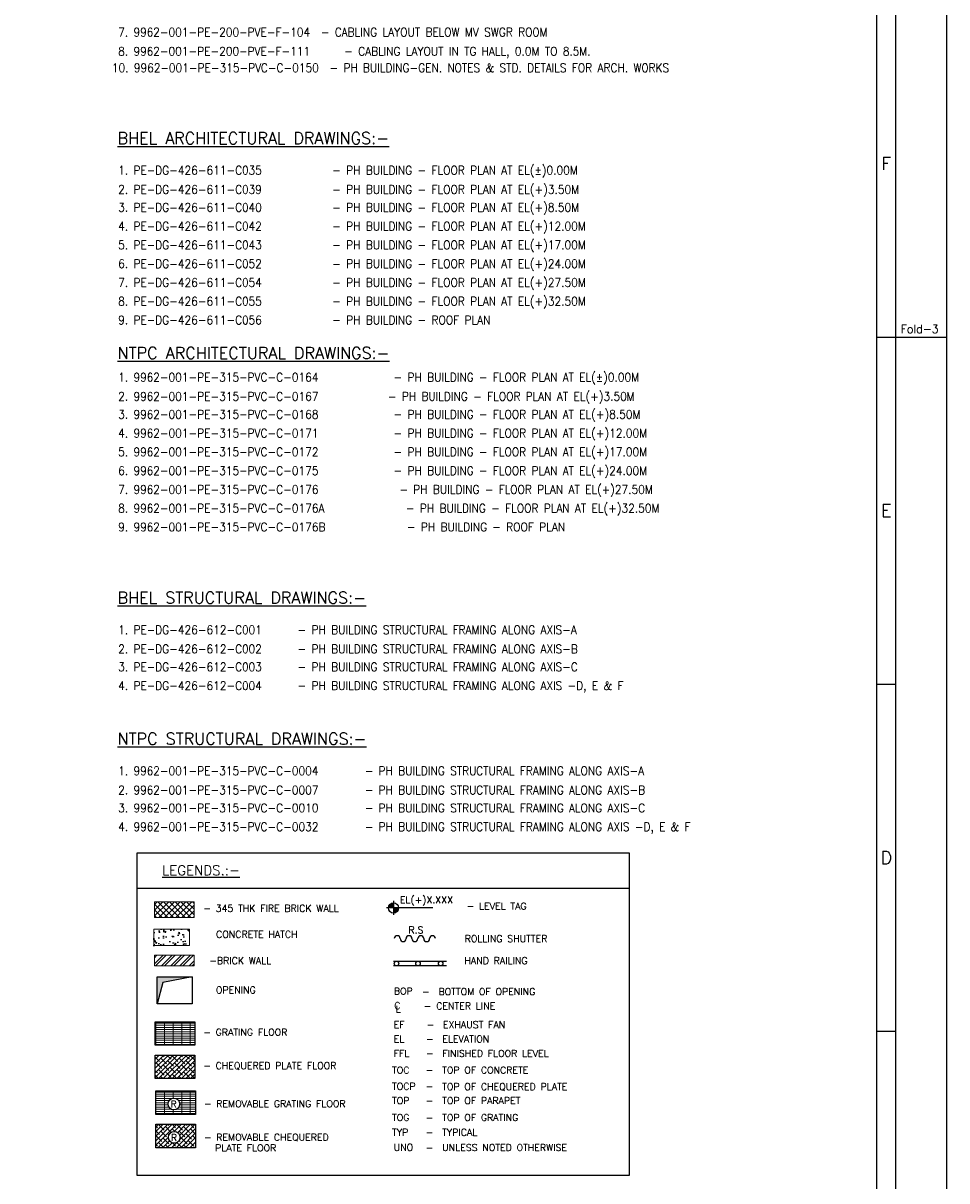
# Model space of a CAD drawing. Header units: inches. Extents: x 156890 to 366890, y 36423 to 221804.
# Tile 34 of 163: x 328476 to 366890, y 75613 to 123740. Entities that reach past the tile are written whole.
import ezdxf
from ezdxf.enums import TextEntityAlignment as Align

# ---------------------------------------------------------------- set-up
doc = ezdxf.new("R2010")
doc.units = ezdxf.units.IN
doc.header["$LTSCALE"] = 1800
doc.header["$MEASUREMENT"] = 0
for name, color, linetype in [('2', 1, 'Continuous'), ('CDIM', 1, 'Continuous'), ('DIM', 4, 'Continuous'), ('Format A1', 7, 'Continuous'), ('HATCH', 5, 'Continuous'), ('OILPIT', 3, 'Continuous'), ('TEXT', 3, 'Continuous'), ('WALL', 6, 'Continuous')]:
    doc.layers.add(name, color=color, linetype=linetype)
for name, color, linetype, lineweight in [('A-CHEQUERED PLATE HATCH', 252, 'Continuous', 9), ('A-DOOR TAG', 3, 'Continuous', 15), ('A-REMOVABLE GRATING', 252, 'Continuous', 9), ('CHAT', 11, 'Continuous', 13), ('CHATCH', 15, 'Continuous', 13), ('CNOTE', 3, 'Continuous', 15), ('CSYMBOLS', 3, 'Continuous', 25), ('OPENING EO', 2, 'Continuous', 18)]:
    doc.layers.add(name, color=color, linetype=linetype, lineweight=lineweight)
doc.styles.add('ROMANS', font='romans.shx')
doc.styles.add('ROMANT', font='romant')
doc.styles.add('SIMPLEX-25', font='simplex.shx')
pattern_1 = [(0, (361931.15, 2842.14), (0, 89.53609), []), (90, (361931.15, 2842.14), (-358.1444, 2e-14), [])]
pattern_2 = [(225, (361931.15, 2842.14), (94.96736, -94.96736), []), (315, (361931.15, 2842.14), (284.9021, -94.96736), [335.7603, -201.4562])]

# ---------------------------------------------------------------- blocks, each defined once
blk = doc.blocks.new('A$C43EE5CDB')
for p, q in [((117250, 13500), (117250, 82900)), ((117250, 42050), (117700, 42050)), ((117700, 42050), (118900, 42050)), ((117250, 33880), (117700, 33880)), ((118900, 29700), (118900, 29700)), ((117250, 25710), (117700, 25710))]:
    blk.add_line(p, q)
for points in [[(0, 0), (118900, 0), (118900, 84100), (0, 84100)], [(1200, 1200), (117700, 1200), (117700, 82900), (1200, 82900)]]:
    blk.add_lwpolyline(points, close=True)
at = {"color": 2, "style": 'ROMANS'}
for s, p in [('F', (117474, 46135)), ('E', (117474, 37965)), ('D', (117474, 29795))]:
    blk.add_text(s, height=300, dxfattribs=at).set_placement(p, align=Align.MIDDLE)
at = {"style": 'ROMANS', "width": 0.95}
blk.add_text('Fold-3', height=200, dxfattribs=at).set_placement((117812, 42140))
blk = doc.blocks.new('EB5')
at = {"layer": 'CHATCH'}
for p, q in [((-4.46, -1.54), (-2.48, -1.54)), ((-4.4, -1.25), (-2.48, -1.25)), ((-4.29, -0.97), (-2.48, -0.97)), ((-4.12, -0.68), (-2.48, -0.68)), ((-3.88, -0.39), (-2.48, -0.39)), ((-3.52, -0.11), (-2.48, -0.11)), ((-0.5, -2.1), (-2.48, -2.1)), ((-0.56, -2.39), (-2.48, -2.39)), ((-0.67, -2.67), (-2.48, -2.67)), ((-0.83, -2.96), (-2.48, -2.96)), ((-1.08, -3.24), (-2.48, -3.24)), ((-1.44, -3.53), (-2.48, -3.53))]:
    blk.add_line(p, q, dxfattribs=at)
at = {"layer": 'CSYMBOLS'}
for p, q in [((-2.48, 0.96), (-2.48, -4.52)), ((12.91, -1.82), (-5.26, -1.82))]:
    blk.add_line(p, q, dxfattribs=at)
blk.add_circle((-2.48, -1.82), 2, dxfattribs=at)

msp = doc.modelspace()

# ---------------------------------------------------------------- hatches: boundary and pattern name
at = {"layer": 'A-CHEQUERED PLATE HATCH', "linetype": 'Continuous'}
h = msp.add_hatch(dxfattribs=at)
h.set_pattern_fill('ANSI38', color=256, scale=1074.433077, angle=180, style=0)
h.set_pattern_definition(pattern_2)
h.paths.add_polyline_path([(335620.8, 79863.3), (335620.8, 80843.7), (333966.3, 80843.7), (333966.3, 79863.3)])
h = msp.add_hatch(dxfattribs=at)
h.set_pattern_fill('ANSI38', color=256, scale=1074.433077, angle=180, style=0)
h.set_pattern_definition(pattern_2)
h.paths.add_polyline_path([(334618, 77220.8), (334928.2, 77220.8), (334928.2, 77619.6), (334618, 77619.6)], flags=24)
edge = h.paths.add_edge_path()
edge.add_arc((334760, 77422.6), 243.4, 0, 360)
h.paths.add_polyline_path([(333993.2, 77964.3), (333993.2, 76983.8), (335647.7, 76983.8), (335647.7, 77964.3)])
at = {"layer": 'A-REMOVABLE GRATING'}
h = msp.add_hatch(dxfattribs=at)
h.set_pattern_fill('GRATE', color=256, scale=2865.154873, style=0)
h.set_pattern_definition(pattern_1)
h.paths.add_polyline_path([(335620.8, 81248.9), (335620.8, 82229.4), (333966.3, 82229.4), (333966.3, 81248.9)])
h = msp.add_hatch(dxfattribs=at)
h.set_pattern_fill('GRATE', color=256, scale=2865.154873, style=0)
h.set_pattern_definition(pattern_1)
h.paths.add_polyline_path([(334595.8, 78608.4), (334906, 78608.4), (334906, 79007.1), (334595.8, 79007.1)], flags=24)
edge = h.paths.add_edge_path()
edge.add_arc((334744.6, 78809.1), 243.4, 0, 360)
h.paths.add_polyline_path([(335647.7, 79349.9), (333993.2, 79349.9), (333993.2, 78369.4), (335647.7, 78369.4)])
at = {"layer": 'CHAT'}
h = msp.add_hatch(dxfattribs=at)
h.set_pattern_fill('ANSI37', color=256, scale=53.165913, style=0)
h.set_pattern_definition([(45, (237145.2, 72668.24), (-119.36088, 119.36088), []), (135, (237145.2, 72668.24), (-119.36088, -119.36088), [])])
h.paths.add_polyline_path([(335585.8, 86563.5), (335585.8, 87216.9), (333936.7, 87216.9), (333936.7, 86563.5)])
h = msp.add_hatch(dxfattribs=at)
h.set_pattern_fill('ANSI32', color=256, scale=716.288718, style=0)
h.set_pattern_definition([(45, (361931.15, 2842.14), (-189.9347, 189.9347), []), (45, (362057.77, 2842.14), (-189.9347, 189.9347), [])])
h.paths.add_polyline_path([(335585.8, 84548.3), (335585.8, 84989), (333936.7, 84989), (333936.7, 84548.3)])
at = {"layer": 'HATCH', "linetype": 'Continuous'}
msp.add_hatch(color=5, dxfattribs=at).paths.add_polyline_path([(334054.9, 84095.9), (335505.4, 84095.9), (334285.7, 83862), (334054.9, 82973.7)])
at = {"layer": 'TEXT'}
h = msp.add_hatch(dxfattribs=at)
h.set_pattern_fill('AR-CONC', color=256, scale=79.748869, style=0)
h.set_pattern_definition([(50, (333906.54, 85400.3), (572.01, -50.04), [59.81, -657.93]), (355, (333906.54, 85400.3), (-110.65, 599.86), [47.85, -526.34]), (100.45, (333954.2, 85396.14), (461.35, 549.82), [50.83, -559.15]), (46.184, (333906.54, 85559.8), (851.1, -132), [89.72, -986.9]), (96.636, (333977.5, 85548.8), (745.4, 776.85), [76.25, -838.73]), (351.184, (333906.5, 85559.8), (745.4, 776.85), [71.77, -789.5]), (21, (333986.3, 85519.93), (476.03, -321.08), [59.81, -657.93]), (326, (333986.3, 85519.93), (194.04, 578.3), [47.85, -526.34]), (71.45, (334025.96, 85493.2), (670.07, 257.21), [50.83, -559.15]), (37.5, (333906.54, 85400.3), (9.697, 265.48), [0, -519.963, 0, -534.317, 0, -528.336]), (7.5, (333906.54, 85400.3), (209.795, 314.54), [0, -304.64, 0, -508, 0, -201.366]), (327.5, (333728.7, 85400.3), (425.717, -17.987), [0, -199.372, 0, -622.04, 0, -825.4]), (317.5, (333648.95, 85400.3), (465.084, 79.83), [0, -259.184, 0, -413.1, 0, -586.154])])
h.paths.add_polyline_path([(335395.2, 86076.5), (333906.5, 86076.5), (333906.5, 85400.3), (335395.2, 85400.3)])

# ---------------------------------------------------------------- linework, layer by layer
at = {"layer": '2'}
msp.add_line((333216.2, 87782.1), (353672.4, 87782.1), dxfattribs=at)
msp.add_lwpolyline([(333216.2, 89246.5), (353672.4, 89246.5), (353672.4, 75838), (333216.2, 75838)], close=True, dxfattribs=at)
at = {"layer": 'A-DOOR TAG'}
for points in [[(333936.7, 87216.9), (333936.7, 86563.5), (335585.8, 86563.5), (335585.8, 87216.9)], [(335395.2, 86076.5), (335395.2, 85400.3), (333906.5, 85400.3), (333906.5, 86076.5)], [(333936.7, 84989), (333936.7, 84548.3), (335585.8, 84548.3), (335585.8, 84989)]]:
    msp.add_lwpolyline(points, close=True, dxfattribs=at)
at = {"layer": 'CDIM'}
for points in [[(335505.4, 84095.9), (335505.4, 82973.7), (334054.9, 82973.7), (334054.9, 84095.9)], [(333966.3, 82229.4), (335620.8, 82229.4), (335620.8, 81248.9), (333966.3, 81248.9)], [(333966.3, 80843.7), (335620.8, 80843.7), (335620.8, 79863.3), (333966.3, 79863.3)], [(333993.2, 79349.9), (335647.7, 79349.9), (335647.7, 78369.4), (333993.2, 78369.4)], [(333993.2, 77964.3), (335647.7, 77964.3), (335647.7, 76983.8), (333993.2, 76983.8)]]:
    msp.add_lwpolyline(points, close=True, dxfattribs=at)
at = {"layer": 'DIM'}
for p, q in [((343879.4, 84738.6), (346083.2, 84738.6)), ((346083.2, 84551.6), (343879.4, 84551.6)), ((334285.7, 83862), (334054.9, 82973.7)), ((335505.4, 84095.9), (334285.7, 83862))]:
    msp.add_line(p, q, dxfattribs=at)
for centre, radius in [((344003.9, 84646.2), 93.4), ((344896.5, 84646.2), 93.4), ((345837.6, 84646.2), 93.4), ((334744.6, 78809.1), 243.4), ((334760, 77422.6), 243.4)]:
    msp.add_circle(centre, radius, dxfattribs=at)
at = {"layer": 'WALL'}
for centre, start, end in [((344034.6, 85681.9), 0, 180), ((344279.2, 85681.9), 180, 0), ((344523.7, 85681.9), 0, 180), ((344768.3, 85681.9), 180, 0), ((345012.9, 85681.9), 0, 180), ((345256.3, 85681.9), 180, 0), ((345500.9, 85681.9), 0, 180)]:
    msp.add_arc(centre, 122.3, start, end, dxfattribs=at)

# ---------------------------------------------------------------- block references
at = {"layer": 'Format A1', "xscale": 1.766190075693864, "yscale": 1.766190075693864, "zscale": 1.766190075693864}
msp.add_blockref('A$C43EE5CDB', (156889.8, 36422.9), dxfattribs=at)
at = {"layer": 'OILPIT', "xscale": 106.3318252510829, "yscale": 106.3318252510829, "zscale": 106.3318252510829}
msp.add_blockref('EB5', (344143, 87150.3), dxfattribs=at)

# ---------------------------------------------------------------- texts
at = {"layer": 'A-DOOR TAG', "style": 'SIMPLEX-25', "width": 0.9}
for s, p in [('7. 9962-001-PE-200-PVE-F-104  - CABLING LAYOUT BELOW MV SWGR ROOM', (332425.5, 123546.1)), ('8. 9962-001-PE-200-PVE-F-111   - CABLING LAYOUT IN TG HALL, 0.0M TO 8.5M. ', (332425.5, 122748.2)), ('2. PE-DG-426-611-C039          - PH BUILDING - FLOOR PLAN AT EL(+)3.50M', (332425.5, 117005.4)), ('3. PE-DG-426-611-C040          - PH BUILDING - FLOOR PLAN AT EL(+)8.50M', (332425.5, 116259.6)), ('4. PE-DG-426-611-C042          - PH BUILDING - FLOOR PLAN AT EL(+)12.00M ', (332425.5, 115479.1)), ('5. PE-DG-426-611-C043          - PH BUILDING - FLOOR PLAN AT EL(+)17.00M ', (332425.5, 114698.6)), ('6. PE-DG-426-611-C052          - PH BUILDING - FLOOR PLAN AT EL(+)24.00M ', (332425.5, 113918.1)), ('7. PE-DG-426-611-C054          - PH BUILDING - FLOOR PLAN AT EL(+)27.50M ', (332425.5, 113137.6)), ('8. PE-DG-426-611-C055          - PH BUILDING - FLOOR PLAN AT EL(+)32.50M ', (332425.5, 112357.1)), ('9. PE-DG-426-611-C056          - PH BUILDING - ROOF PLAN  ', (332425.5, 111576.6)), ('2. 9962-001-PE-315-PVC-C-0167         - PH BUILDING - FLOOR PLAN AT EL(+)3.50M', (332425.5, 108401.2)), ('3. 9962-001-PE-315-PVC-C-0168          - PH BUILDING - FLOOR PLAN AT EL(+)8.50M', (332425.5, 107655.4)), ('4. 9962-001-PE-315-PVC-C-0171          - PH BUILDING - FLOOR PLAN AT EL(+)12.00M ', (332425.5, 106874.9)), ('5. 9962-001-PE-315-PVC-C-0172          - PH BUILDING - FLOOR PLAN AT EL(+)17.00M ', (332425.5, 106094.4)), ('6. 9962-001-PE-315-PVC-C-0175          - PH BUILDING - FLOOR PLAN AT EL(+)24.00M ', (332425.5, 105313.8)), ('7. 9962-001-PE-315-PVC-C-0176           - PH BUILDING - FLOOR PLAN AT EL(+)27.50M ', (332425.5, 104533.3)), ('8. 9962-001-PE-315-PVC-C-0176A           - PH BUILDING - FLOOR PLAN AT EL(+)32.50M ', (332425.5, 103752.8)), ('9. 9962-001-PE-315-PVC-C-0176B           - PH BUILDING - ROOF PLAN  ', (332425.5, 102972.3)), ('2. PE-DG-426-612-C002    - PH BUILDING STRUCTURAL FRAMING ALONG AXIS-B', (332425.5, 97903)), ('3. PE-DG-426-612-C003    - PH BUILDING STRUCTURAL FRAMING ALONG AXIS-C ', (332425.5, 97157.2)), ('4. PE-DG-426-612-C004    - PH BUILDING STRUCTURAL FRAMING ALONG AXIS -D, E & F', (332425.5, 96376.7)), ('2. 9962-001-PE-315-PVC-C-0007     - PH BUILDING STRUCTURAL FRAMING ALONG AXIS-B', (332425.5, 92038.1)), ('3. 9962-001-PE-315-PVC-C-0010     - PH BUILDING STRUCTURAL FRAMING ALONG AXIS-C ', (332425.5, 91292.3)), ('4. 9962-001-PE-315-PVC-C-0032     - PH BUILDING STRUCTURAL FRAMING ALONG AXIS -D, E & F', (332425.5, 90511.8))]:
    msp.add_text(s, height=358.144, dxfattribs=at).set_placement(p, align=Align.TOP_LEFT)
for s, p in [('10. 9962-001-PE-315-PVC-C-0150  - PH BUILDING-GEN. NOTES & STD. DETAILS FOR ARCH. WORKS', (332165.3, 121704.6)), ('1. PE-DG-426-611-C035          - PH BUILDING - FLOOR PLAN AT EL(%%P)0.00M', (332425.5, 117445.1)), ('1. 9962-001-PE-315-PVC-C-0164          - PH BUILDING - FLOOR PLAN AT EL(%%P)0.00M', (332425.5, 108840.9)), ('1. PE-DG-426-612-C001    - PH BUILDING STRUCTURAL FRAMING ALONG AXIS-A', (332425.5, 98342.7)), ('1. 9962-001-PE-315-PVC-C-0004     - PH BUILDING STRUCTURAL FRAMING ALONG AXIS-A', (332425.5, 92477.8))]:
    msp.add_text(s, height=358.144, dxfattribs=at).set_placement(p)
at = {"layer": 'A-DOOR TAG', "style": 'SIMPLEX-25'}
for s, height, p in [('EL(+)X.XXX', 286.52, (344143, 87150.3)), ('- LEVEL TAG', 286.515, (346920.8, 86889)), ('-BRICK WALL', 286.515, (336214.1, 84621.3)), ('- GRATING FLOOR', 286.515, (335964.6, 81649.1)), ('- CHEQUERED PLATE FLOOR', 286.515, (335964.6, 80259.8)), ('- REMOVABLE GRATING FLOOR', 286.515, (335991.5, 78672.9)), ('- REMOVABLE CHEQUERED', 286.515, (335991.5, 77283.6)), ('   PLATE FLOOR', 286.515, (335820.1, 76840.6))]:
    msp.add_text(s, height=height, dxfattribs=at).set_placement(p)
at = {"layer": 'A-DOOR TAG', "insert": (335964.6, 87087.7), "char_height": 286.515, "width": 7689.781, "attachment_point": 1, "style": 'SIMPLEX-25'}
msp.add_mtext('- 345 THK FIRE BRICK WALL', dxfattribs=at)
at = {"layer": 'CNOTE', "style": 'SIMPLEX-25'}
for s, height, p in [('BOP', 286.52, (343893.5, 83355.5)), ('-', 286.5, (345067.2, 83338.6)), ('BOTTOM OF OPENING', 286.515, (345750, 83338.6)), ('C', 286.5, (343909, 82752.5)), ('L', 286.5, (343969.5, 82607.2)), ('- CENTER LINE', 286.515, (345138.1, 82735.6)), ('EF', 286.52, (343885, 81964.3)), ('-', 286.5, (345251.3, 81964.3)), ('EXHAUST FAN', 286.515, (345934.1, 81964.3)), ('EL', 286.52, (343885, 81364.2)), ('-', 286.5, (345226.3, 81364.2)), ('ELEVATION', 286.52, (345909.1, 81364.2)), ('FFL', 286.52, (343885, 80764.9)), ('-', 286.5, (345226.3, 80764.9)), ('FINISHED FLOOR LEVEL', 286.515, (345909.1, 80764.9)), ('TOC', 286.52, (343817.1, 80071.7)), ('-', 286.5, (345219.5, 80071.7)), ('TOP OF CONCRETE', 286.515, (345902.3, 80071.7)), ('TOCP', 286.52, (343817.1, 79398.5)), ('-', 286.5, (345219.5, 79398.5)), ('TOP OF CHEQUERED PLATE', 286.515, (345902.3, 79380.7)), ('TOP', 286.52, (343817.1, 78807.3)), ('-', 286.5, (345219.5, 78807.3)), ('TOP OF PARAPET', 286.515, (345902.3, 78807.3)), ('TOG', 286.52, (343817.1, 78102.1)), ('-', 286.5, (345219.5, 78102.1)), ('TOP OF GRATING', 286.515, (345902.3, 78102.1)), ('TYP', 286.52, (343817.1, 77486.4)), ('-', 286.5, (345219.5, 77486.4)), ('TYPICAL', 286.52, (345902.3, 77486.4)), ('UNO', 286.52, (343885.2, 76863.2)), ('UNLESS NOTED OTHERWISE', 286.515, (345902.3, 76854.7)), ('-', 286.5, (345219.5, 76854.7))]:
    msp.add_text(s, height=height, dxfattribs=at).set_placement(p)
at = {"layer": 'OPENING EO', "color": 3, "insert": (187465.8, 97519.7), "char_height": 300, "width": 4262.5, "attachment_point": 1, "style": 'ROMANS'}
msp.add_mtext('\\pi188.39;3300x800 FLOOR \\P\\pi516.96;CUTOUT (TYP.) ', dxfattribs=at)
at = {"layer": 'TEXT', "color": 6, "style": 'ROMANT'}
for s, p in [('%%UBHEL ARCHITECTURAL DRAWINGS:-', (332404.2, 118715.9)), ('%%UNTPC ARCHITECTURAL DRAWINGS:-', (332404.2, 109786.7)), ('%%UBHEL STRUCTURAL DRAWINGS:-', (332404.2, 99613.5)), ('%%UNTPC STRUCTURAL DRAWINGS:-', (332404.2, 93748.5))]:
    msp.add_text(s, height=486.088, dxfattribs=at).set_placement(p)
at = {"layer": 'TEXT', "style": 'ROMANT'}
msp.add_text('%%ULEGENDS.:-', height=408.314, dxfattribs=at).set_placement((335873.1, 88522.9), align=Align.MIDDLE)
at = {"layer": 'TEXT', "style": 'ROMANS'}
for s, height, p in [('R.S', 286.52, (344497, 85899.3)), ('CONCRETE HATCH', 286.515, (336501.1, 85717.1)), ('ROLLING SHUTTER', 286.515, (346840.3, 85538.5)), ('HAND RAILING', 286.515, (346828, 84622.2)), ('OPENING', 286.52, (336491, 83403.6)), ('R', 286.5, (334605.7, 78657.8)), ('R', 286.5, (334621.1, 77271.3))]:
    msp.add_text(s, height=height, dxfattribs=at).set_placement(p)

doc.saveas('drawing.dxf')
